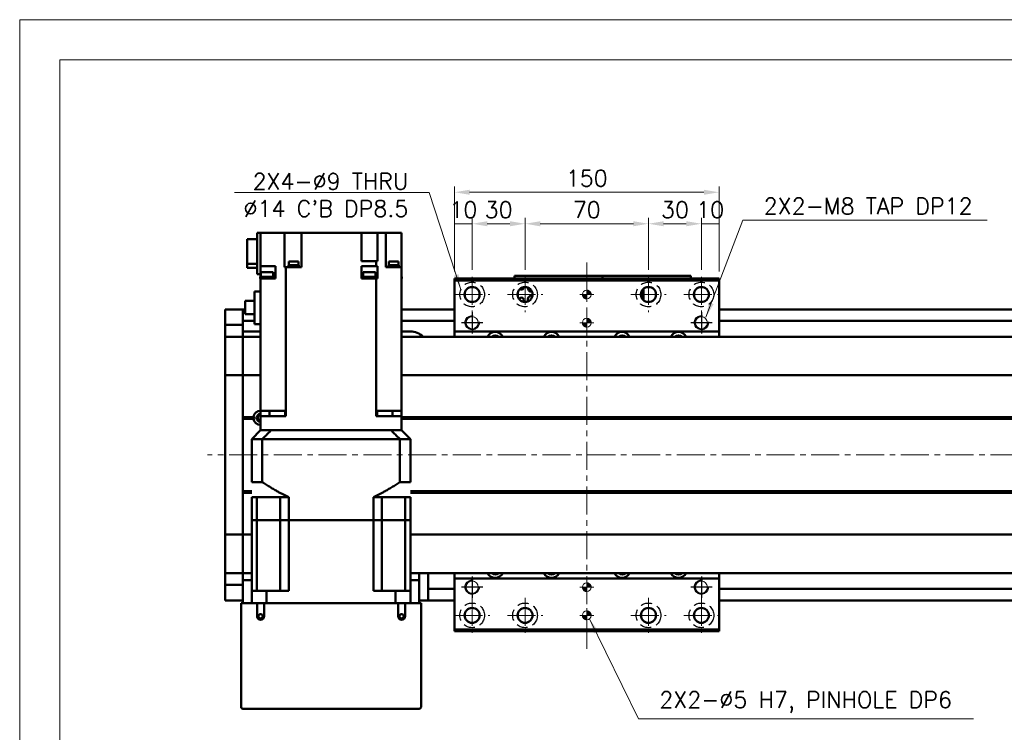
# Model space of a CAD drawing. Header units: millimetres. Extents: x 46891 to 50463, y 6223 to 9884.
# Tile 3 of 5: x 48547 to 49105, y 9480 to 9884. Entities that reach past the tile are written whole.
import ezdxf

# ---------------------------------------------------------------- set-up
doc = ezdxf.new("R2010")
doc.units = ezdxf.units.MM
doc.header["$LTSCALE"] = 0.5
doc.linetypes.add('CENTER', pattern=[50.8, 31.75, -6.35, 6.35, -6.35])
doc.linetypes.add('HIDDENX2', pattern=[19.05, 12.7, -6.35])
doc.layers.get('0').update_dxf_attribs({"lineweight": 20})
doc.layers.add('1', color=1, linetype='CENTER', lineweight=13)
doc.layers.add('외형선(ISO)', color=7, linetype='Continuous', lineweight=50)
for name, color, linetype in [('2', 2, 'HIDDENX2'), ('C', 1, 'CENTER'), ('DIM', 4, 'Continuous')]:
    doc.layers.add(name, color=color, linetype=linetype)
doc.styles.add('DSR TEXT', font='romans.shx', dxfattribs={"bigfont": 'whgtxt.shx'})
doc.styles.get("Standard").update_dxf_attribs({"font": 'romans.shx', "bigfont": 'whgtxt.shx'})
doc.dimstyles.new('DSR', dxfattribs={"dimscale": 2, "dimtxt": 3, "dimasz": 3, "dimexe": 0.5, "dimexo": 0.5, "dimgap": 0.5, "dimtad": 1, "dimdsep": 46, "dimtxsty": 'Standard', "dimcen": 2.5, "dimclrd": 4, "dimclre": 4, "dimclrt": 2, "dimadec": 0, "dimazin": 2, "dimtfac": 1, "dimtmove": 0, "dimatfit": 3, "dimfxl": 0, "dimlwd": -1, "dimlwe": -1, "dimarcsym": 0})

# ---------------------------------------------------------------- blocks, each defined once
blk = doc.blocks.new('A$C1C1952E1')
at = {"color": 1}
blk.add_lwpolyline([(0, 0), (420, 0), (420, 297), (0, 297)], close=True, dxfattribs=at)
at = {"color": 3}
blk.add_lwpolyline([(5, 5), (415, 5), (415, 292), (5, 292)], close=True, dxfattribs=at)
blk = doc.blocks.new('A$C33E56CC6')
h = blk.add_hatch()
h.set_pattern_fill('ANSI31', color=256, style=0)
h.set_pattern_definition([(45, (-7065.45672, -6508.5399), (-0.0883883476, 0.0883883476), [])])
h.paths.add_polyline_path([(4, 6.5, 0.414214), (1.5, 4), (4, 4)])
h.paths.add_polyline_path([(6.5, 4), (4, 4), (4, 1.5, 0.414214)])
blk.add_circle((4, 4), 2.5)
at = {"layer": '1'}
for p, q in [((4, 0), (4, 8)), ((0, 4), (8, 4))]:
    blk.add_line(p, q, dxfattribs=at)
blk = doc.blocks.new('tap8')
blk.add_circle((0, 0), 3.4)
at = {"layer": 'C', "color": 1, "linetype": 'CENTER'}
for p, q in [((0, -6.05), (0, 6.05)), ((-6.05, 0), (6.05, 0))]:
    blk.add_line(p, q, dxfattribs=at)
at = {"layer": 'DIM', "color": 3}
blk.add_arc((0, 0), 4, 263.8455, 189.4314, dxfattribs=at)
blk = doc.blocks.new('*D72')
at = {"color": 1, "linetype": 'ByBlock'}
for p, q in [((48793.25, 9741.29), (48793.25, 9771.76)), ((48803.25, 9742.29), (48803.25, 9771.76)), ((48803.25, 9768.46), (48793.25, 9768.46))]:
    blk.add_line(p, q, dxfattribs=at)
at = {"layer": 'Defpoints', "color": 0}
for p in [(48793.25, 9768.46), (48803.25, 9738.33), (48793.25, 9737.33)]:
    blk.add_point(p, dxfattribs=at)
at = {"color": 3, "insert": (48798.25, 9776.38), "char_height": 9.24, "attachment_point": 5, "style": 'DSR TEXT'}
blk.add_mtext('10', dxfattribs=at)
blk = doc.blocks.new('*D73')
at = {"color": 1, "linetype": 'ByBlock'}
for p, q in [((48803.25, 9742.29), (48803.25, 9771.76)), ((48833.25, 9742.29), (48833.25, 9771.76)), ((48811.83, 9768.46), (48824.67, 9768.46))]:
    blk.add_line(p, q, dxfattribs=at)
at = {"color": 1}
for points in [[(48811.83, 9769.89), (48811.83, 9767.02), (48803.25, 9768.46)], [(48824.67, 9769.89), (48824.67, 9767.02), (48833.25, 9768.46)]]:
    blk.add_solid(points, dxfattribs=at)
at = {"layer": 'Defpoints', "color": 0}
for p in [(48833.25, 9768.46), (48803.25, 9738.33), (48833.25, 9738.33)]:
    blk.add_point(p, dxfattribs=at)
at = {"color": 3, "insert": (48818.25, 9776.38), "char_height": 9.24, "attachment_point": 5, "style": 'DSR TEXT'}
blk.add_mtext('30', dxfattribs=at)
blk = doc.blocks.new('*D74')
at = {"color": 1, "linetype": 'ByBlock'}
for p, q in [((48833.25, 9742.29), (48833.25, 9771.76)), ((48903.25, 9742.29), (48903.25, 9771.76)), ((48841.83, 9768.46), (48894.67, 9768.46))]:
    blk.add_line(p, q, dxfattribs=at)
at = {"color": 1}
for points in [[(48841.83, 9769.89), (48841.83, 9767.02), (48833.25, 9768.46)], [(48894.67, 9769.89), (48894.67, 9767.02), (48903.25, 9768.46)]]:
    blk.add_solid(points, dxfattribs=at)
at = {"layer": 'Defpoints', "color": 0}
for p in [(48903.25, 9768.46), (48833.25, 9738.33), (48903.25, 9738.33)]:
    blk.add_point(p, dxfattribs=at)
at = {"color": 3, "insert": (48868.25, 9776.38), "char_height": 9.24, "attachment_point": 5, "style": 'DSR TEXT'}
blk.add_mtext('70', dxfattribs=at)
blk = doc.blocks.new('*D75')
at = {"color": 1, "linetype": 'ByBlock'}
for p, q in [((48903.25, 9742.29), (48903.25, 9771.76)), ((48933.25, 9742.29), (48933.25, 9771.76)), ((48911.83, 9768.46), (48924.67, 9768.46))]:
    blk.add_line(p, q, dxfattribs=at)
at = {"color": 1}
for points in [[(48911.83, 9769.89), (48911.83, 9767.02), (48903.25, 9768.46)], [(48924.67, 9769.89), (48924.67, 9767.02), (48933.25, 9768.46)]]:
    blk.add_solid(points, dxfattribs=at)
at = {"layer": 'Defpoints', "color": 0}
for p in [(48933.25, 9768.46), (48903.25, 9738.33), (48933.25, 9738.33)]:
    blk.add_point(p, dxfattribs=at)
at = {"color": 3, "insert": (48918.25, 9776.38), "char_height": 9.24, "attachment_point": 5, "style": 'DSR TEXT'}
blk.add_mtext('30', dxfattribs=at)
blk = doc.blocks.new('*D76')
at = {"color": 1, "linetype": 'ByBlock'}
for p, q in [((48933.25, 9742.29), (48933.25, 9771.76)), ((48943.25, 9741.29), (48943.25, 9771.76)), ((48933.25, 9768.46), (48943.25, 9768.46))]:
    blk.add_line(p, q, dxfattribs=at)
at = {"layer": 'Defpoints', "color": 0}
for p in [(48943.25, 9768.46), (48933.25, 9738.33), (48943.25, 9737.33)]:
    blk.add_point(p, dxfattribs=at)
at = {"color": 3, "insert": (48938.25, 9776.38), "char_height": 9.24, "attachment_point": 5, "style": 'DSR TEXT'}
blk.add_mtext('10', dxfattribs=at)
blk = doc.blocks.new('*D77')
at = {"color": 1, "linetype": 'ByBlock'}
for p, q in [((48793.25, 9741.29), (48793.25, 9789.62)), ((48943.25, 9741.29), (48943.25, 9789.62)), ((48934.67, 9786.32), (48801.83, 9786.32))]:
    blk.add_line(p, q, dxfattribs=at)
at = {"color": 1}
for points in [[(48801.83, 9787.75), (48801.83, 9784.89), (48793.25, 9786.32)], [(48934.67, 9787.75), (48934.67, 9784.89), (48943.25, 9786.32)]]:
    blk.add_solid(points, dxfattribs=at)
at = {"layer": 'Defpoints', "color": 0}
for p in [(48793.25, 9786.32), (48793.25, 9737.33), (48943.25, 9737.33)]:
    blk.add_point(p, dxfattribs=at)
at = {"color": 3, "insert": (48868.25, 9794.24), "char_height": 9.24, "attachment_point": 5, "style": 'DSR TEXT'}
blk.add_mtext('150', dxfattribs=at)

msp = doc.modelspace()

# ---------------------------------------------------------------- linework, layer by layer
at = {"layer": '1'}
for p, q in [((48868.24958, 9527.328), (48868.24958, 9747.328)), ((48803.24958, 9738.328), (48803.24958, 9718.328)), ((48833.24958, 9738.328), (48833.24958, 9718.328)), ((48903.24958, 9738.328), (48903.24958, 9718.328)), ((48933.24958, 9738.328), (48933.24958, 9718.328)), ((48793.24958, 9728.328), (48813.24958, 9728.328)), ((48823.24958, 9728.328), (48843.24958, 9728.328)), ((48893.24958, 9728.328), (48913.24958, 9728.328)), ((48923.24958, 9728.328), (48943.24958, 9728.328)), ((49443.24958, 9637.328), (48653.24958, 9637.328)), ((48803.24958, 9556.328), (48803.24958, 9536.328)), ((48833.24958, 9556.328), (48833.24958, 9536.328)), ((48903.24958, 9556.328), (48903.24958, 9536.328)), ((48933.24958, 9556.328), (48933.24958, 9536.328)), ((48793.24958, 9546.328), (48813.24958, 9546.328)), ((48823.24958, 9546.328), (48843.24958, 9546.328)), ((48893.24958, 9546.328), (48913.24958, 9546.328)), ((48923.24958, 9546.328), (48943.24958, 9546.328))]:
    msp.add_line(p, q, dxfattribs=at)
at = {"layer": '2'}
for centre in [(48803.24958, 9728.328), (48833.24958, 9728.328), (48903.24958, 9728.328), (48933.24958, 9728.328), (48803.24958, 9546.328), (48833.24958, 9546.328), (48903.24958, 9546.328), (48933.24958, 9546.328)]:
    msp.add_circle(centre, 7, dxfattribs=at)
at = {"layer": '외형선(ISO)'}
for p, q in [((48681.24958, 9763.328), (48683.24958, 9763.328)), ((48681.24958, 9739.828), (48681.24958, 9763.328)), ((48683.24958, 9763.328), (48683.24958, 9744.328)), ((48691.80574, 9763.328), (48683.24958, 9763.328)), ((48691.80574, 9763.328), (48696.88247, 9763.328)), ((48696.88247, 9743.828), (48696.88247, 9763.328)), ((48702.04958, 9763.328), (48696.88247, 9763.328)), ((48702.04958, 9763.328), (48706.54958, 9763.328)), ((48706.54958, 9743.828), (48706.54958, 9763.328)), ((48740.44958, 9763.328), (48706.54958, 9763.328)), ((48740.44958, 9763.328), (48740.44958, 9747.328)), ((48740.44958, 9763.328), (48744.44958, 9763.328)), ((48749.57153, 9763.328), (48744.44958, 9763.328)), ((48749.57153, 9747.328), (48749.57153, 9763.328)), ((48749.58225, 9763.328), (48749.57153, 9763.328)), ((48749.58225, 9763.328), (48754.34958, 9763.328)), ((48754.34958, 9743.828), (48754.34958, 9763.328)), ((48754.34958, 9763.328), (48758.84958, 9763.328)), ((48763.24958, 9763.328), (48758.84958, 9763.328)), ((48763.24958, 9743.828), (48763.24958, 9763.328)), ((48681.24958, 9759.63358), (48675.74958, 9759.63358)), ((48675.74958, 9745.73793), (48675.74958, 9759.63358)), ((48675.74958, 9743.42242), (48675.74958, 9745.73793)), ((48675.74958, 9745.73793), (48681.24958, 9745.73793)), ((48675.74958, 9743.42242), (48681.24958, 9743.42242)), ((48683.24958, 9744.328), (48691.64958, 9744.328)), ((48683.24958, 9739.828), (48683.24958, 9744.328)), ((48691.64958, 9739.328), (48691.64958, 9744.328)), ((48696.88247, 9743.828), (48696.91691, 9743.828)), ((48697.58339, 9743.828), (48696.91691, 9743.828)), ((48697.58339, 9662.328), (48697.58339, 9743.828)), ((48697.58339, 9743.828), (48706.54958, 9743.828)), ((48705.05101, 9744.328), (48699.05101, 9744.328)), ((48699.05101, 9744.328), (48699.05101, 9743.828)), ((48705.00101, 9745.028), (48699.10101, 9745.028)), ((48699.10101, 9745.028), (48699.10101, 9744.328)), ((48704.80101, 9747.028), (48699.30101, 9747.028)), ((48699.30101, 9747.028), (48699.30101, 9745.028)), ((48704.80101, 9747.028), (48704.80101, 9745.028)), ((48705.00101, 9745.028), (48705.00101, 9744.328)), ((48705.05101, 9744.328), (48705.05101, 9743.828)), ((48740.44958, 9747.328), (48748.91577, 9747.328)), ((48740.44958, 9744.328), (48748.91577, 9744.328)), ((48740.44958, 9739.328), (48740.44958, 9744.328)), ((48748.91577, 9744.328), (48748.91577, 9747.328)), ((48749.57153, 9747.328), (48748.91577, 9747.328)), ((48748.91577, 9744.328), (48749.57153, 9744.328)), ((48749.57153, 9739.328), (48749.57153, 9744.328)), ((48754.34958, 9743.828), (48754.69343, 9743.828)), ((48763.24958, 9743.828), (48754.69343, 9743.828)), ((48761.81052, 9744.328), (48755.81052, 9744.328)), ((48755.81052, 9744.328), (48755.81052, 9743.828)), ((48761.76052, 9745.028), (48755.86052, 9745.028)), ((48755.86052, 9745.028), (48755.86052, 9744.328)), ((48761.56052, 9747.028), (48756.06052, 9747.028)), ((48756.06052, 9747.028), (48756.06052, 9745.028)), ((48761.56052, 9747.028), (48761.56052, 9745.028)), ((48761.76052, 9745.028), (48761.76052, 9744.328)), ((48761.81052, 9744.328), (48761.81052, 9743.828)), ((48763.24958, 9662.328), (48763.24958, 9743.828)), ((48683.24958, 9739.828), (48681.24958, 9739.828)), ((48690.62968, 9738.328), (48683.02968, 9738.328)), ((48683.02968, 9737.328), (48683.02968, 9738.328)), ((48683.24958, 9739.828), (48683.24958, 9739.328)), ((48683.24958, 9739.328), (48683.24958, 9738.328)), ((48683.24958, 9739.328), (48683.32968, 9739.328)), ((48690.32968, 9740.928), (48683.32968, 9740.928)), ((48683.32968, 9738.328), (48683.32968, 9740.928)), ((48690.32968, 9738.328), (48690.32968, 9740.928)), ((48691.64958, 9739.328), (48690.32968, 9739.328)), ((48690.62968, 9737.328), (48690.62968, 9738.328)), ((48691.64958, 9739.328), (48691.68864, 9739.328)), ((48691.68864, 9739.328), (48691.68864, 9737.328)), ((48740.44816, 9739.328), (48740.44958, 9739.328)), ((48740.44816, 9739.328), (48740.44816, 9737.328)), ((48741.4602, 9739.328), (48740.44958, 9739.328)), ((48748.7602, 9738.328), (48741.1602, 9738.328)), ((48741.1602, 9737.328), (48741.1602, 9738.328)), ((48748.4602, 9740.928), (48741.4602, 9740.928)), ((48741.4602, 9738.328), (48741.4602, 9740.928)), ((48748.4602, 9738.328), (48748.4602, 9740.928)), ((48748.4602, 9739.328), (48749.57153, 9739.328)), ((48748.7602, 9737.328), (48748.7602, 9738.328)), ((48749.57153, 9739.328), (48749.57421, 9739.328)), ((48749.57421, 9739.328), (48749.57421, 9737.328)), ((48763.46948, 9738.328), (48763.24958, 9738.328)), ((48763.46948, 9737.328), (48763.46948, 9738.328)), ((48827.24958, 9738.82797), (48827.24958, 9738.82795)), ((48827.24958, 9738.82797), (48877.24958, 9738.82797)), ((48827.24958, 9737.328), (48827.24958, 9738.82795)), ((48830.24958, 9738.82795), (48874.24958, 9738.82795)), ((48877.24958, 9738.82797), (48877.24958, 9738.82795)), ((48877.24958, 9738.82797), (48927.24958, 9738.82797)), ((48877.24958, 9737.328), (48877.24958, 9738.82795)), ((48877.24958, 9738.82795), (48877.24958, 9737.328)), ((48880.24958, 9738.82795), (48924.24958, 9738.82795)), ((48927.24958, 9738.82795), (48927.24958, 9737.328)), ((48683.02968, 9737.328), (48683.24958, 9737.328)), ((48683.24958, 9737.328), (48683.24958, 9662.328)), ((48691.68864, 9737.328), (48683.24958, 9737.328)), ((48743.68628, 9737.328), (48740.44816, 9737.328)), ((48743.68628, 9737.328), (48746.23412, 9737.328)), ((48748.91577, 9737.328), (48746.23412, 9737.328)), ((48748.91577, 9737.328), (48748.91577, 9662.328)), ((48749.57421, 9737.328), (48748.91577, 9737.328)), ((48763.24958, 9737.328), (48763.46948, 9737.328)), ((48793.24958, 9737.328), (48793.24958, 9736.328)), ((48793.24958, 9737.328), (48943.24958, 9737.328)), ((48793.24958, 9736.328), (48793.24958, 9707.328)), ((48943.24958, 9736.328), (48793.24958, 9736.328)), ((48943.24958, 9736.328), (48943.24958, 9737.328)), ((48943.24958, 9707.328), (48943.24958, 9736.328)), ((48679.84958, 9711.428), (48679.84958, 9729.978)), ((48683.24958, 9729.978), (48679.84958, 9729.978)), ((48899.14958, 9727.20885), (48899.14958, 9729.44715)), ((48900.44958, 9731.52526), (48900.44958, 9726.02798)), ((48679.84958, 9724.653), (48674.44958, 9724.653)), ((48674.44958, 9717.203), (48674.44958, 9724.653)), ((48900.44958, 9726.02798), (48899.67573, 9726.02798)), ((48900.44958, 9726.02798), (48900.44958, 9725.13073)), ((48663.24958, 9716.828), (48663.24958, 9719.828)), ((48673.24958, 9719.828), (48663.24958, 9719.828)), ((48663.24958, 9716.828), (48663.24958, 9713.8884)), ((48673.24958, 9716.828), (48673.24958, 9719.828)), ((48673.24958, 9719.828), (48674.44958, 9719.828)), ((48673.24958, 9719.828), (48673.24958, 9716.828)), ((48673.24958, 9716.828), (48673.24958, 9714.328)), ((48673.24958, 9713.8884), (48673.24958, 9716.828)), ((48674.44958, 9717.203), (48679.84958, 9717.203)), ((48763.24958, 9719.828), (48793.24958, 9719.828)), ((48943.24958, 9719.828), (49423.24958, 9719.828)), ((48663.24958, 9713.8884), (48663.24958, 9711.08836)), ((48663.24958, 9711.08836), (48663.24958, 9704.39465)), ((48673.24958, 9711.08836), (48663.24958, 9711.08836)), ((48673.24958, 9711.08836), (48673.24958, 9713.8884)), ((48673.24958, 9713.328), (48679.84958, 9713.328)), ((48673.24958, 9704.39465), (48673.24958, 9711.08836)), ((48683.24958, 9711.428), (48679.84958, 9711.428)), ((48763.24958, 9713.328), (48793.24958, 9713.328)), ((48943.24958, 9713.328), (49423.24958, 9713.328)), ((48663.24958, 9704.39465), (48663.24958, 9704.328)), ((48673.24958, 9704.39465), (48663.24958, 9704.39465)), ((48663.24958, 9701.63164), (48663.24958, 9704.328)), ((48673.24958, 9704.328), (48663.24958, 9704.328)), ((48683.24958, 9707.328), (48673.24958, 9707.328)), ((48673.24958, 9704.328), (48673.24958, 9704.39465)), ((48673.24958, 9704.328), (48673.24958, 9701.63164)), ((48673.24958, 9701.63164), (48673.24958, 9704.328)), ((48683.24958, 9704.328), (48673.24958, 9704.328)), ((48768.24958, 9707.328), (48763.24958, 9707.328)), ((49423.24958, 9704.328), (48763.24958, 9704.328)), ((48793.24958, 9707.328), (48793.24958, 9704.328)), ((48943.24958, 9707.328), (48793.24958, 9707.328)), ((48943.24958, 9704.328), (48943.24958, 9707.328)), ((48663.24958, 9683.02352), (48663.24958, 9701.63164)), ((48673.24958, 9701.63164), (48673.24958, 9683.02352)), ((48673.24958, 9683.02352), (48673.24958, 9701.63164)), ((48663.24958, 9683.02352), (48663.24958, 9682.55541)), ((48663.24958, 9680.55541), (48663.24958, 9682.55541)), ((48673.24958, 9682.55541), (48663.24958, 9682.55541)), ((48673.24958, 9682.55541), (48673.24958, 9683.02352)), ((48673.24958, 9683.02352), (48673.24958, 9682.55541)), ((48673.24958, 9682.55541), (48673.24958, 9680.55541)), ((48673.24958, 9680.55541), (48673.24958, 9682.55541)), ((48683.24958, 9682.55541), (48673.24958, 9682.55541)), ((49423.24958, 9682.55541), (48763.24958, 9682.55541)), ((48663.24958, 9680.55541), (48663.24958, 9594.10059)), ((48673.24958, 9594.10059), (48673.24958, 9680.55541)), ((48673.24958, 9680.55541), (48673.24958, 9658.828)), ((48683.24958, 9659.328), (48683.24958, 9662.328)), ((48683.24958, 9662.328), (48691.80574, 9662.328)), ((48688.3853, 9662.328), (48688.3853, 9659.328)), ((48696.91691, 9662.328), (48691.80574, 9662.328)), ((48696.91691, 9662.328), (48697.58339, 9662.328)), ((48697.1727, 9659.328), (48697.1727, 9662.328)), ((48697.58339, 9662.328), (48697.59201, 9662.328)), ((48697.59201, 9659.328), (48697.59201, 9662.328)), ((48748.90715, 9662.328), (48748.91577, 9662.328)), ((48748.90715, 9659.328), (48748.90715, 9662.328)), ((48748.91577, 9662.328), (48749.58225, 9662.328)), ((48749.32646, 9659.328), (48749.32646, 9662.328)), ((48754.69343, 9662.328), (48749.58225, 9662.328)), ((48754.69343, 9662.328), (48763.24958, 9662.328)), ((48758.11386, 9659.328), (48758.11386, 9662.328)), ((48763.24958, 9659.328), (48763.24958, 9662.328)), ((48679.28096, 9658.828), (48673.24958, 9658.828)), ((48679.74958, 9658.328), (48673.24958, 9658.328)), ((48679.28096, 9657.828), (48673.24958, 9657.828)), ((48673.24958, 9657.828), (48673.24958, 9616.828)), ((48681.97379, 9657.328), (48683.24958, 9657.328)), ((48690.24958, 9659.328), (48683.24958, 9659.328)), ((48683.24958, 9659.328), (48683.24958, 9651.328)), ((48697.59201, 9659.328), (48690.24958, 9659.328)), ((48756.24958, 9659.328), (48748.90715, 9659.328)), ((48763.24958, 9659.328), (48756.24958, 9659.328)), ((48763.24958, 9651.328), (48763.24958, 9659.328)), ((49409.28096, 9658.828), (48763.24958, 9658.828)), ((49409.74958, 9658.328), (48763.24958, 9658.328)), ((49409.28096, 9657.828), (48763.24958, 9657.828)), ((48683.24958, 9651.328), (48678.24958, 9646.328)), ((48683.33767, 9651.328), (48683.24958, 9651.328)), ((48683.33767, 9651.328), (48689.14255, 9651.328)), ((48689.24591, 9651.328), (48689.14255, 9651.328)), ((48757.25326, 9651.328), (48689.24591, 9651.328)), ((48690.24958, 9651.328), (48756.24958, 9651.328)), ((48757.25326, 9651.328), (48757.35661, 9651.328)), ((48757.35661, 9651.328), (48763.16149, 9651.328)), ((48763.16149, 9651.328), (48763.24958, 9651.328)), ((48768.24958, 9646.328), (48763.24958, 9651.328)), ((48684.24699, 9646.328), (48678.24958, 9646.328)), ((48678.24958, 9621.878), (48678.24958, 9646.328)), ((48684.24699, 9621.878), (48684.24699, 9646.328)), ((48762.25218, 9646.328), (48684.24699, 9646.328)), ((48768.24958, 9646.328), (48762.25218, 9646.328)), ((48762.25218, 9621.878), (48762.25218, 9646.328)), ((48768.24958, 9621.878), (48768.24958, 9646.328)), ((48678.24958, 9621.878), (48684.24699, 9621.878)), ((48762.25218, 9621.878), (48768.24958, 9621.878)), ((48678.24958, 9616.828), (48673.24958, 9616.828)), ((48678.24958, 9616.328), (48673.24958, 9616.328)), ((48678.24958, 9615.828), (48673.24958, 9615.828)), ((48673.24958, 9615.828), (48673.24958, 9594.10059)), ((49409.28096, 9616.828), (48768.24958, 9616.828)), ((49409.74958, 9616.328), (48768.24958, 9616.328)), ((49409.28096, 9615.828), (48768.24958, 9615.828)), ((48678.24958, 9613.328), (48681.19737, 9613.328)), ((48678.24958, 9600.328), (48678.24958, 9613.328)), ((48681.19737, 9613.328), (48694.39458, 9613.328)), ((48681.19737, 9600.328), (48681.19737, 9613.328)), ((48694.39458, 9613.328), (48699.24958, 9613.328)), ((48694.39458, 9600.328), (48694.39458, 9613.328)), ((48699.24958, 9600.328), (48699.24958, 9613.328)), ((48747.24958, 9613.328), (48752.10458, 9613.328)), ((48747.24958, 9600.328), (48747.24958, 9613.328)), ((48765.3018, 9613.328), (48752.10458, 9613.328)), ((48752.10458, 9600.328), (48752.10458, 9613.328)), ((48765.3018, 9613.328), (48768.24958, 9613.328)), ((48765.3018, 9600.328), (48765.3018, 9613.328)), ((48768.24958, 9600.328), (48768.24958, 9613.328)), ((48681.19737, 9600.328), (48678.24958, 9600.328)), ((48678.24958, 9600.328), (48678.24958, 9560.328)), ((48678.24958, 9600.328), (48681.19737, 9600.328)), ((48687.89458, 9600.328), (48681.19737, 9600.328)), ((48681.19737, 9560.328), (48681.19737, 9600.328)), ((48687.89458, 9600.328), (48681.19737, 9600.328)), ((48694.39458, 9600.328), (48687.89458, 9600.328)), ((48694.39458, 9600.328), (48687.89458, 9600.328)), ((48699.24958, 9600.328), (48694.39458, 9600.328)), ((48694.39458, 9560.328), (48694.39458, 9600.328)), ((48694.39458, 9600.328), (48699.24958, 9600.328)), ((48699.24958, 9600.328), (48699.24958, 9560.328)), ((48747.24958, 9600.328), (48699.24958, 9600.328)), ((48747.24958, 9600.328), (48699.24958, 9600.328)), ((48747.24958, 9600.328), (48747.24958, 9560.328)), ((48752.10458, 9600.328), (48747.24958, 9600.328)), ((48747.24958, 9600.328), (48752.10458, 9600.328)), ((48752.10458, 9560.328), (48752.10458, 9600.328)), ((48758.60458, 9600.328), (48752.10458, 9600.328)), ((48758.60458, 9600.328), (48752.10458, 9600.328)), ((48765.3018, 9600.328), (48758.60458, 9600.328)), ((48765.3018, 9600.328), (48758.60458, 9600.328)), ((48768.24958, 9600.328), (48765.3018, 9600.328)), ((48765.3018, 9560.328), (48765.3018, 9600.328)), ((48765.3018, 9600.328), (48768.24958, 9600.328)), ((48768.24958, 9600.328), (48768.24958, 9560.328)), ((48663.24958, 9592.10059), (48663.24958, 9594.10059)), ((48673.24958, 9594.10059), (48673.24958, 9592.10059)), ((48673.24958, 9592.10059), (48673.24958, 9594.10059)), ((48663.24958, 9592.10059), (48663.24958, 9591.63248)), ((48673.24958, 9592.10059), (48663.24958, 9592.10059)), ((48663.24958, 9573.02435), (48663.24958, 9591.63248)), ((48673.24958, 9591.63248), (48673.24958, 9592.10059)), ((48673.24958, 9592.10059), (48673.24958, 9591.63248)), ((48678.24958, 9592.10059), (48673.24958, 9592.10059)), ((48673.24958, 9591.63248), (48673.24958, 9573.02435)), ((48673.24958, 9573.02435), (48673.24958, 9591.63248)), ((49423.24958, 9592.10059), (48768.24958, 9592.10059)), ((48663.24958, 9570.328), (48663.24958, 9573.02435)), ((48663.24958, 9570.328), (48663.24958, 9570.26134)), ((48673.24958, 9570.328), (48663.24958, 9570.328)), ((48673.24958, 9573.02435), (48673.24958, 9570.328)), ((48673.24958, 9570.328), (48673.24958, 9573.02435)), ((48673.24958, 9570.26134), (48673.24958, 9570.328)), ((48678.24958, 9570.328), (48673.24958, 9570.328)), ((49423.24958, 9570.328), (48768.24958, 9570.328)), ((48773.24958, 9566.328), (48773.24958, 9570.328)), ((48778.24958, 9565.328), (48778.24958, 9570.328)), ((48793.24958, 9570.328), (48793.24958, 9567.328)), ((48943.24958, 9567.328), (48943.24958, 9570.328)), ((48663.24958, 9570.26134), (48663.24958, 9563.56764)), ((48673.24958, 9570.26134), (48663.24958, 9570.26134)), ((48673.24958, 9569.34886), (48673.24958, 9570.26134)), ((48673.24958, 9569.34886), (48673.24958, 9566.328)), ((48673.24958, 9566.328), (48678.24958, 9566.328)), ((48673.24958, 9553.328), (48673.24958, 9566.328)), ((48768.24958, 9566.328), (48773.24958, 9566.328)), ((48773.24958, 9566.328), (48773.24958, 9553.328)), ((48778.24958, 9561.328), (48778.24958, 9565.328)), ((48793.24958, 9567.328), (48793.24958, 9538.328)), ((48793.24958, 9567.328), (48943.24958, 9567.328)), ((48943.24958, 9538.328), (48943.24958, 9567.328)), ((48663.24958, 9563.56764), (48663.24958, 9560.7676)), ((48673.24958, 9563.56764), (48663.24958, 9563.56764)), ((48663.24958, 9560.7676), (48663.24958, 9557.828)), ((48678.24958, 9560.328), (48686.65723, 9560.328)), ((48678.24958, 9553.328), (48678.24958, 9560.328)), ((48699.24958, 9560.328), (48686.65723, 9560.328)), ((48686.65723, 9553.328), (48686.65723, 9560.328)), ((48759.84193, 9560.328), (48747.24958, 9560.328)), ((48759.84193, 9560.328), (48768.24958, 9560.328)), ((48759.84193, 9553.328), (48759.84193, 9560.328)), ((48768.24958, 9553.328), (48768.24958, 9560.328)), ((48778.24958, 9561.328), (48778.24958, 9560.328)), ((48778.24958, 9561.328), (48793.24958, 9561.328)), ((48778.24958, 9557.828), (48778.24958, 9560.328)), ((48943.24958, 9561.328), (49423.24958, 9561.328)), ((48663.24958, 9554.828), (48663.24958, 9557.828)), ((48673.24958, 9554.828), (48663.24958, 9554.828)), ((48773.24958, 9554.828), (48778.24958, 9554.828)), ((48778.24958, 9557.828), (48778.24958, 9554.828)), ((48778.24958, 9554.828), (48793.24958, 9554.828)), ((48943.24958, 9554.828), (49423.24958, 9554.828)), ((48673.24958, 9553.328), (48672.24958, 9553.328)), ((48672.24958, 9494.328), (48672.24958, 9553.328)), ((48681.24958, 9553.328), (48673.24958, 9553.328)), ((48685.24958, 9553.328), (48681.24958, 9553.328)), ((48681.24958, 9553.328), (48681.24958, 9545.828)), ((48685.24958, 9545.828), (48685.24958, 9553.328)), ((48761.24958, 9553.328), (48685.24958, 9553.328)), ((48765.24958, 9553.328), (48761.24958, 9553.328)), ((48761.24958, 9553.328), (48761.24958, 9545.828)), ((48765.24958, 9545.828), (48765.24958, 9553.328)), ((48773.24958, 9553.328), (48765.24958, 9553.328)), ((48774.24958, 9553.328), (48773.24958, 9553.328)), ((48774.24958, 9553.328), (48774.24958, 9494.328)), ((48793.24958, 9538.328), (48793.24958, 9537.328)), ((48793.24958, 9538.328), (48943.24958, 9538.328)), ((48793.24958, 9537.328), (48943.24958, 9537.328)), ((48943.24958, 9537.328), (48943.24958, 9538.328)), ((48773.24958, 9493.328), (48673.24958, 9493.328))]:
    msp.add_line(p, q, dxfattribs=at)
for centre, radius in [((48803.24958, 9728.328), 4.25), ((48833.24958, 9728.328), 4.25), ((48903.24958, 9728.328), 4.25), ((48933.24958, 9728.328), 4.25), ((48803.24958, 9546.328), 4.25), ((48833.24958, 9546.328), 4.25), ((48903.24958, 9546.328), 4.25), ((48933.24958, 9546.328), 4.25), ((48683.24958, 9545.828), 1.2295), ((48763.24958, 9545.828), 1.2295)]:
    msp.add_circle(centre, radius, dxfattribs=at)
for centre, radius, start, end in [((48831.24958, 9732.32799), 1.2295, 224.8440709, 8.2860756), ((48837.24958, 9732.32799), 2.5, 180.539609, 269.4603357), ((48837.24958, 9725.32799), 2.5, 84.966808, 201.293326), ((48831.24958, 9725.32799), 1.2295, 302.7008781, 169.9190548), ((48768.24958, 9697.328), 10, 44.4270041, 90), ((48816.24958, 9702.328), 4.75, 24.9010693, 155.0989307), ((48816.24958, 9702.328), 2.75, 46.6582575, 133.3417425), ((48848.24958, 9702.328), 4.75, 24.9010693, 155.0989307), ((48848.24958, 9702.328), 2.75, 46.6582575, 133.3417425), ((48888.24958, 9702.328), 4.75, 24.9010693, 155.0989307), ((48888.24958, 9702.328), 2.75, 46.6582575, 133.3417425), ((48920.24958, 9702.328), 4.75, 24.9010693, 155.0989307), ((48920.24958, 9702.328), 2.75, 46.6582575, 133.3417425), ((48683.24958, 9658.328), 4, 90, 172.8192441), ((48683.24958, 9658.328), 2.25, 90, 270), ((48683.24958, 9658.328), 1.621, 90, 270), ((48683.24958, 9658.328), 4, 187.1807558, 270), ((48816.24958, 9572.328), 4.75, 204.9010555, 335.0989445), ((48816.24958, 9572.328), 2.75, 226.658226, 313.341774), ((48848.24958, 9572.328), 4.75, 204.9010555, 335.0989445), ((48848.24958, 9572.328), 2.75, 226.658226, 313.341774), ((48888.24958, 9572.328), 4.75, 204.9010555, 335.0989445), ((48888.24958, 9572.328), 2.75, 226.658226, 313.341774), ((48920.24958, 9572.328), 4.75, 204.9010555, 335.0989445), ((48920.24958, 9572.328), 2.75, 226.658226, 313.341774), ((48683.24958, 9545.828), 2, 180, 0), ((48763.24958, 9545.828), 2, 180, 0), ((48673.24958, 9494.328), 1, 180, 270), ((48773.24958, 9494.328), 1, 270, 0)]:
    msp.add_arc(centre, radius, start, end, dxfattribs=at)
at = {"layer": '외형선(ISO)', "extrusion": (0, 0, -1)}
for centre, major_axis, start_param, end_param in [((48830.24958, 9738.82795), (-3, 0), 4.71224625, 6.28289987), ((48874.24958, 9738.82795), (3, 0), 6.283042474, 7.853981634), ((48880.24958, 9738.82795), (-3, 0), 4.712388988, 6.283185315), ((48924.24958, 9738.82795), (3, 0), 0, 1.570796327)]:
    msp.add_ellipse(centre, major_axis=major_axis, ratio=0.00001, start_param=start_param, end_param=end_param, dxfattribs=at)
at = {"layer": '외형선(ISO)'}
for points, degree in [([(48679.28096, 9658.828), (48679.51527, 9658.56231), (48679.74958, 9658.328)], 2), ([(48679.74958, 9658.328), (48679.51527, 9658.09368), (48679.28096, 9657.828)], 2), ([(48684.24699, 9646.328), (48684.81567, 9646.89722), (48685.94419, 9648.02657), (48687.61058, 9649.69336), (48688.70374, 9650.78617), (48689.24591, 9651.328)], 3), ([(48757.25326, 9651.328), (48757.7957, 9650.7859), (48758.88922, 9649.69272), (48760.55562, 9648.02592), (48761.68377, 9646.89695), (48762.25218, 9646.328)], 3)]:
    msp.add_open_spline(points, degree=degree, dxfattribs=at)
for points, weights in [([(48699.24958, 9613.328), (48692.32844, 9616.58501), (48684.24699, 9621.878)], [1.35416666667, 1.30973118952, 1.24342419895]), ([(48762.25218, 9621.878), (48754.17073, 9616.58501), (48747.24958, 9613.328)], [1.24342419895, 1.30973118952, 1.35416666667])]:
    msp.add_rational_spline(points, weights, degree=2, dxfattribs=at)

# ---------------------------------------------------------------- block references
at = {"xscale": 4.563000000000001, "yscale": 4.563000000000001, "zscale": 4.563000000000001}
msp.add_blockref('A$C1C1952E1', (48546.67132, 8528.99552), dxfattribs=at)
at = {"xscale": -1}
for name, p, rotation in [('A$C33E56CC6', (48864.24958, 9732.328), 180), ('tap8', (48803.24958, 9712.328), 90), ('A$C33E56CC6', (48864.24958, 9716.328), 180), ('tap8', (48933.24958, 9712.328), 90), ('tap8', (48803.24958, 9562.328), 90), ('A$C33E56CC6', (48864.24958, 9566.328), 180), ('tap8', (48933.24958, 9562.328), 90), ('A$C33E56CC6', (48864.24958, 9550.328), 180)]:
    msp.add_blockref(name, p, dxfattribs=dict(at, rotation=rotation))

# ---------------------------------------------------------------- texts
at = {"color": 3, "char_height": 9.24, "style": 'DSR TEXT'}
for s, insert, attachment_point in [("2X4-%%C9 THRU\\P%%C14 C'B DP8.5", (48767.05084, 9772.46582), 9), ('2X2-M8 TAP DP12', (48968.61159, 9773.83945), 7), ('2X2-%%C5 H7, PINHOLE DP6', (48909.43903, 9491.00458), 7)]:
    msp.add_mtext(s, dxfattribs=dict(at, insert=insert, attachment_point=attachment_point))

# ---------------------------------------------------------------- dimensions: what is measured, and where the dimension line sits
for base, p1, p2, picture, middle in [((48793.24958, 9786.31526), (48943.24958, 9737.328), (48793.24958, 9737.328), '*D77', (48868.24958, 9794.23526)), ((48793.24958, 9768.45504), (48803.24958, 9738.328), (48793.24958, 9737.328), '*D72', (48798.24958, 9776.37504)), ((48833.24958, 9768.45504), (48803.24958, 9738.328), (48833.24958, 9738.328), '*D73', (48818.24958, 9776.37504)), ((48903.24958, 9768.45504), (48833.24958, 9738.328), (48903.24958, 9738.328), '*D74', (48868.24958, 9776.37504)), ((48933.24958, 9768.45504), (48903.24958, 9738.328), (48933.24958, 9738.328), '*D75', (48918.24958, 9776.37504)), ((48943.24958, 9768.45504), (48933.24958, 9738.328), (48943.24958, 9737.328), '*D76', (48938.24958, 9776.37504))]:
    dim = msp.add_linear_dim(base=base, p1=p1, p2=p2, dimstyle='DSR', override={"dimscale": 3.3, "dimtxt": 2.8, "dimasz": 2.600136, "dimexe": 1, "dimexo": 1.2, "dimgap": 1, "dimdec": 4, "dimtxsty": 'DSR TEXT', "dimclrd": 1, "dimclre": 1, "dimclrt": 3, "dimtdec": 4, "dimtix": 1})
    dim.commit()
    dim.dimension.update_dxf_attribs({"geometry": picture, "text_midpoint": middle})

# ---------------------------------------------------------------- leaders
at = {"annotation_type": 0, "has_hookline": 1}
for points, hookline_direction, text_width in [([(48796.89164, 9731.25658), (48778.93129, 9786.25512), (48770.35084, 9786.25512)], 1, 98.615), ([(48935.82887, 9715.38533), (48956.73114, 9770.53945), (48965.31159, 9770.53945)], 0, 126.775), ([(48869.81403, 9544.37799), (48897.55858, 9487.70458), (48906.13903, 9487.70458)], 0, 178.0625)]:
    msp.add_leader(points, dimstyle='DSR', override={"dimscale": 3.3, "dimtxt": 2.8, "dimasz": 2.600136, "dimexe": 1, "dimexo": 1.2, "dimgap": 1, "dimdec": 4, "dimtxsty": 'DSR TEXT', "dimclrd": 1, "dimclre": 1, "dimclrt": 3, "dimtdec": 4, "dimtix": 1}, dxfattribs=dict(at, hookline_direction=hookline_direction, text_width=text_width))

doc.saveas('drawing.dxf')
